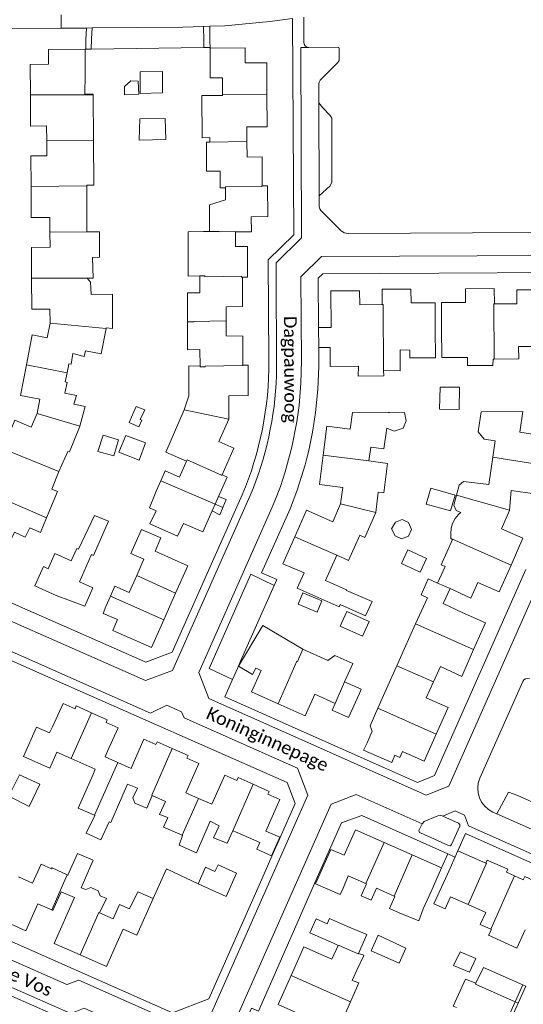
# Model space of a CAD drawing. Extents: x 177628 to 188968, y 384226 to 390673.
# Tile 240 of 256: x 184466 to 184564, y 386422 to 386614. Entities that reach past the tile are written whole.
import ezdxf

# ---------------------------------------------------------------- set-up
doc = ezdxf.new("R2010")
doc.units = 0
for name, color, linetype, lineweight in [('B01_D', 14, 'Continuous', 9), ('B01_F', 14, 'Continuous', 9), ('B01_T', 14, 'Continuous', 9), ('B02_D', 14, 'Continuous', 9), ('B02_F', 14, 'Continuous', 9), ('B02_T', 14, 'Continuous', 9), ('B07_D', 14, 'Continuous', 9), ('B11_F', 14, 'Continuous', 9), ('B11_S', 14, 'Continuous', 9), ('B14_F', 14, 'Continuous', 9), ('T01_F', 253, 'Continuous', 9), ('T01_T', 253, 'Continuous', 9), ('T05_F', 253, 'Continuous', 9), ('T05_T', 253, 'Continuous', 9), ('T22_T', 253, 'Continuous', 9), ('V00_F', 8, 'Continuous', 9), ('V00_T', 8, 'Continuous', 9), ('Z06', 7, 'Continuous', 9)]:
    doc.layers.add(name, color=color, linetype=linetype, lineweight=lineweight)
doc.styles.add('Legend', font='calibri.ttf')

msp = doc.modelspace()

# ---------------------------------------------------------------- linework, layer by layer
at = {"layer": 'B01_D', "linetype": 'Continuous'}
for points in [[(184496.691, 386502.054), (184499.048, 386507.364), (184492.706, 386510.24), (184493.824, 386512.816), (184490.033, 386514.461)], [(184484.859, 386503.416), (184483.99, 386501.454)], [(184483.99, 386501.454), (184483.107, 386499.461)], [(184494.379, 386496.845), (184496.691, 386502.054)], [(184485.365, 386496.905), (184484.443, 386494.823), (184491.996, 386491.476), (184494.379, 386496.845)]]:
    msp.add_lwpolyline(points, dxfattribs=at)
at = {"layer": 'B01_F', "linetype": 'Continuous'}
for points in [[(184491.659, 386515.529), (184497.064, 386513.117), (184498.214, 386515.618)], [(184485.365, 386496.905), (184482.576, 386498.118), (184483.107, 386499.461)], [(184539.56, 386487.66), (184536.02, 386479.673)], [(184536.02, 386479.673), (184534.498, 386476.239)], [(184533.909, 386472.925), (184533.202, 386471.508), (184538.711, 386469.091), (184539.302, 386470.521)], [(184529.49, 386451.127), (184526.874, 386452.232), (184523.86, 386445.519), (184528.687, 386443.454), (184529.245, 386444.694)], [(184543.961, 386438.311), (184544.8, 386440.63)], [(184557.54, 386435.534), (184563.071, 386432.993), (184564.649, 386436.546)]]:
    msp.add_lwpolyline(points, dxfattribs=at)
at = {"layer": 'B01_T', "linetype": 'Continuous'}
for points in [[(184468.443, 386598.96), (184468.401, 386604.913), (184471.959, 386604.932), (184471.954, 386607.829), (184479.068, 386607.885)], [(184479.068, 386607.885), (184479.107, 386602.885)], [(184514.45, 386599.041), (184514.413, 386605.215), (184510.206, 386605.192), (184510.185, 386608.122), (184503.383, 386608.068)], [(184503.383, 386608.068), (184503.422, 386603.068)], [(184503.422, 386603.068), (184503.428, 386602.283)], [(184503.428, 386602.283), (184505.804, 386602.289), (184505.81, 386598.969)], [(184471.615, 386590.104), (184471.595, 386592.931), (184468.485, 386592.91), (184468.443, 386598.96)], [(184505.81, 386598.969), (184505.81, 386598.855)], [(184510.56, 386589.887), (184510.552, 386592.744), (184514.488, 386592.791), (184514.45, 386599.041)], [(184468.566, 386581.17), (184468.527, 386587.107), (184471.637, 386587.127), (184471.615, 386590.104)], [(184503.326, 386589.802), (184502.705, 386589.801), (184502.716, 386584.166), (184505.318, 386584.171), (184505.325, 386580.908), (184506.356, 386580.91)], [(184503.324, 386590.694), (184503.326, 386589.802)], [(184513.534, 386581.304), (184513.508, 386586.912), (184510.568, 386586.874), (184510.56, 386589.887)], [(184472.245, 386572.272), (184472.205, 386575.12), (184468.606, 386575.109), (184468.566, 386581.17)], [(184506.356, 386580.91), (184506.36, 386578.577)], [(184508.309, 386572.309), (184511.409, 386572.333), (184511.407, 386575.281), (184514.609, 386575.316), (184514.563, 386581.26), (184513.534, 386581.259), (184513.534, 386581.304)], [(184468.674, 386563.342), (184468.636, 386569.319), (184472.286, 386569.342), (184472.245, 386572.272)], [(184502.078, 386572.374), (184503.285, 386572.376)], [(184509.677, 386563.54), (184510.669, 386563.514), (184510.633, 386569.467), (184508.333, 386569.459), (184508.309, 386572.309)], [(184472.254, 386554.576), (184472.23, 386557.319), (184468.713, 386557.316), (184468.674, 386563.342)], [(184499.014, 386560.497), (184501.391, 386560.502), (184501.384, 386563.765)], [(184509.694, 386557.943), (184509.677, 386563.54)], [(184524.501, 386553.711), (184526.911, 386553.724), (184526.874, 386560.834), (184532.466, 386560.863), (184532.481, 386558.172), (184536.879, 386558.195)], [(184536.879, 386558.195), (184536.863, 386561.191), (184542.459, 386561.22), (184542.473, 386558.52), (184547.163, 386558.544), (184547.189, 386553.544)], [(184548.402, 386553.566), (184548.378, 386558.566), (184553.072, 386558.589), (184553.059, 386561.286), (184558.662, 386561.313), (184558.677, 386558.328)], [(184558.677, 386558.328), (184563.063, 386558.35), (184563.049, 386561.042), (184568.647, 386561.07), (184568.701, 386550.07), (184563.391, 386550.044), (184563.403, 386547.634), (184558.604, 386547.604)], [(184506.521, 386555.009), (184506.528, 386557.779), (184509.694, 386557.843), (184509.694, 386557.943)], [(184509.751, 386546.46), (184509.728, 386552.075), (184506.514, 386552.086), (184506.521, 386555.009)], [(184467.656, 386546.465), (184468.792, 386552.321), (184471.707, 386551.755), (184472.254, 386554.576)], [(184524.522, 386549.811), (184524.501, 386553.711)], [(184547.189, 386553.544), (184547.223, 386547.854), (184542.223, 386547.837), (184542.218, 386549.32)], [(184548.402, 386553.566), (184548.453, 386547.868), (184553.443, 386547.885)], [(184501.429, 386546.208), (184501.422, 386549.467)], [(184526.717, 386549.828), (184524.522, 386549.811)], [(184558.604, 386547.604), (184558.454, 386547.603)], [(184469.735, 386537.021), (184470.274, 386539.799), (184466.505, 386540.534), (184467.656, 386546.465)], [(184507.036, 386535.904), (184507.038, 386540.438), (184510.81, 386540.475), (184510.777, 386546.427), (184509.751, 386546.412), (184509.751, 386546.46)], [(184498.326, 386537.718), (184494.785, 386529.469), (184498.809, 386527.742)], [(184463.133, 386530.138), (184465.39, 386535.677), (184468.61, 386534.364), (184469.735, 386537.021)], [(184505.753, 386525.072), (184508.034, 386530.243), (184505.118, 386531.544), (184507.036, 386535.904)], [(184525.397, 386528.921), (184526.123, 386534.517), (184530.626, 386533.947), (184531.109, 386537.191), (184538.186, 386537.234)], [(184538.186, 386537.234), (184538.171, 386537.129)], [(184558.39, 386528.514), (184558.858, 386531.689), (184556.692, 386532.008), (184555.51, 386533.43), (184556.129, 386537.35)], [(184556.129, 386537.35), (184564.191, 386537.371), (184563.608, 386533.39), (184568.152, 386532.691), (184567.341, 386527.107)], [(184537.758, 386534.171), (184537.19, 386530.11), (184534.617, 386530.44), (184534.275, 386527.768)], [(184528.768, 386519.431), (184529.228, 386522.598), (184524.656, 386523.204), (184525.397, 386528.921)], [(184551.295, 386521.145), (184551.8, 386523.09), (184552.66, 386523.77), (184557.603, 386523.172), (184558.39, 386528.514)], [(184498.809, 386527.742), (184497.468, 386524.619), (184494.62, 386525.842), (184493.787, 386523.901)], [(184567.341, 386527.107), (184566.513, 386521.404), (184561.968, 386522.04), (184561.618, 386518.225)], [(184505.012, 386520.846), (184506.696, 386524.649), (184505.753, 386525.072)], [(184493.787, 386523.901), (184492.925, 386521.892)], [(184505.012, 386520.846), (184504.345, 386519.34)], [(184505.012, 386520.846), (184506.491, 386520.247), (184505.837, 386518.695)], [(184536.104, 386521.699), (184535.61, 386517.72)], [(184552.145, 386517.733), (184551.231, 386518.152), (184550.78, 386519.16), (184551.295, 386521.145)], [(184504.345, 386519.34), (184503.776, 386518.055)], [(184505.837, 386518.695), (184505.252, 386517.305), (184503.776, 386518.055)], [(184519.849, 386513.02), (184522.156, 386518.22), (184527.264, 386515.959), (184528.768, 386519.431)], [(184503.776, 386518.055), (184501.963, 386513.959), (184498.214, 386515.618)], [(184535.61, 386517.72), (184533.477, 386512.91), (184532.513, 386513.338)], [(184561.618, 386518.225), (184561.612, 386518.156), (184560.038, 386514.588), (184564.239, 386512.738), (184561.944, 386507.534)], [(184489.109, 386505.477), (184490.522, 386508.663), (184487.965, 386509.797), (184490.033, 386514.461)], [(184521.66, 386506), (184517.531, 386507.795), (184519.849, 386513.02)], [(184528.032, 386509.423), (184525.848, 386504.499), (184529.937, 386502.686), (184529.902, 386502.607)], [(184549.081, 386507.258), (184547.646, 386504.029)], [(184561.944, 386507.534), (184559.639, 386502.305), (184555.446, 386504.141), (184554.068, 386501.096), (184550.058, 386502.946)], [(184484.859, 386503.416), (184487.647, 386502.18), (184489.109, 386505.477)], [(184528.677, 386499.845), (184528.48, 386499.4), (184520.33, 386503), (184521.66, 386506)], [(184547.646, 386504.029), (184545.808, 386504.845), (184544.421, 386501.725), (184545.642, 386501.182)], [(184550.058, 386502.946), (184548.738, 386500.026), (184552.383, 386498.314)], [(184554.647, 386491.09), (184556.953, 386496.286), (184552.383, 386498.314)], [(184521.454, 386491.139), (184513.62, 386495.773), (184508.898, 386487.853), (184511.63, 386486.225), (184512.266, 386487.494), (184513.299, 386487.036), (184511.439, 386482.84)], [(184521.454, 386491.139), (184526.26, 386488.99)], [(184541.12, 386491.18), (184539.677, 386487.925)], [(184548.19, 386487.795), (184552.329, 386485.866), (184554.647, 386491.09)], [(184539.677, 386487.925), (184539.56, 386487.66)], [(184529.549, 386484.831), (184530.547, 386487.074)], [(184546.815, 386484.795), (184548.19, 386487.795)], [(184545.408, 386481.725), (184546.815, 386484.795)], [(184516.596, 386480.554), (184511.439, 386482.84)], [(184527.712, 386480.607), (184523.737, 386482.421), (184521.865, 386478.219), (184516.596, 386480.554)], [(184480.329, 386478.812), (184477.358, 386480.133), (184477.115, 386479.585), (184474.789, 386480.618), (184472.758, 386476.049)], [(184547.358, 386474.659), (184549.656, 386479.844), (184545.408, 386481.725)], [(184483.454, 386471.301), (184485.486, 386475.87), (184483.159, 386476.905), (184483.4, 386477.446), (184480.329, 386478.812)], [(184476.364, 386469.876), (184473.597, 386471.109), (184472.207, 386467.99), (184467.085, 386470.258), (184469.636, 386476.02), (184472.17, 386474.899), (184472.758, 386476.049)], [(184534.923, 386475.214), (184533.909, 386472.925)], [(184534.923, 386475.214), (184534.498, 386476.239)], [(184539.302, 386470.521), (184540.302, 386470.075), (184540.831, 386471.271), (184545.034, 386469.414), (184547.358, 386474.659)], [(184496.041, 386471.851), (184493.088, 386473.155), (184492.846, 386472.607), (184490.514, 386473.637), (184488.495, 386469.063)], [(184483.454, 386471.301), (184482.952, 386470.213)], [(184501.153, 386462.138), (184498.689, 386463.223), (184501.22, 386468.905), (184498.887, 386469.936), (184499.131, 386470.487), (184496.041, 386471.851)], [(184481.011, 386467.804), (184476.364, 386469.876)], [(184485.427, 386469.11), (184482.952, 386470.213)], [(184488.495, 386469.063), (184488.008, 386467.96), (184485.427, 386469.11)], [(184480.562, 386466.664), (184477.742, 386460.254), (184480.9, 386458.865)], [(184511.786, 386464.878), (184508.817, 386466.197), (184508.572, 386465.644), (184506.243, 386466.679), (184503.717, 386461.01), (184501.153, 386462.138)], [(184514.231, 386455.786), (184516.956, 386461.921), (184514.613, 386462.962), (184514.858, 386463.513), (184511.786, 386464.878)], [(184486.89, 386463.88), (184484.07, 386457.47), (184483.763, 386457.605)], [(184480.9, 386458.865), (184480.993, 386458.824)], [(184508.646, 386455.53), (184513.061, 386453.569)], [(184513.061, 386453.569), (184512.468, 386452.236), (184515.329, 386450.965), (184516.936, 386454.584), (184514.231, 386455.786)], [(184529.49, 386451.127), (184531.666, 386456.031), (184537.218, 386453.571)], [(184537.218, 386453.571), (184542.703, 386451.141)], [(184549.536, 386447.397), (184551.558, 386451.97)], [(184551.558, 386451.97), (184557.014, 386449.557)], [(184542.703, 386451.141), (184548.399, 386448.617)], [(184562.592, 386447.081), (184561.026, 386447.775), (184561.293, 386448.382), (184557.296, 386450.148), (184557.014, 386449.557)], [(184548.399, 386448.617), (184546.373, 386444.045)], [(184529.245, 386444.694), (184530.251, 386447.105), (184533.692, 386445.563)], [(184553.558, 386441.489), (184550.143, 386443.011), (184549.1, 386440.67), (184546.9, 386441.66), (184549.536, 386447.397)], [(184568.311, 386444.543), (184568.578, 386445.143), (184564.583, 386446.919), (184564.304, 386446.323), (184562.592, 386447.081)], [(184472.596, 386440.437), (184472.785, 386440.353), (184474.435, 386443.986), (184477.038, 386442.85), (184473.072, 386433.922), (184478.095, 386431.693)], [(184533.692, 386445.563), (184533.81, 386445.51), (184532.77, 386443.17), (184534.688, 386442.317), (184535.732, 386444.664), (184539.175, 386443.132)], [(184544.8, 386440.63), (184546.373, 386444.045)], [(184485.239, 386433.992), (184486.452, 386436.736), (184489.164, 386435.537), (184492.29, 386442.657)], [(184539.175, 386443.132), (184539.293, 386443.08), (184538.249, 386440.733), (184540.167, 386439.88)], [(184462.475, 386438.622), (184467.568, 386436.358), (184469.907, 386441.632), (184472.596, 386440.437)], [(184557.998, 386436.716), (184555.943, 386437.631), (184556.982, 386439.963), (184553.558, 386441.489)], [(184558.116, 386436.663), (184557.998, 386436.716)], [(184478.095, 386431.693), (184483.211, 386429.422), (184485.239, 386433.992)], [(184519.135, 386427.704), (184521.613, 386433.294), (184526.184, 386431.267)], [(184527.094, 386430.863), (184528.288, 386433.555)], [(184527.094, 386430.863), (184526.184, 386431.267)], [(184531.041, 386426.71), (184531.94, 386428.71)], [(184564.193, 386425.893), (184556.569, 386429.246)], [(184520.348, 386417.174), (184521.548, 386419.874), (184516.63, 386422.054), (184519.135, 386427.704)], [(184564.193, 386425.893), (184562.723, 386422.594)], [(184563.322, 386422.328), (184564.776, 386425.637), (184564.193, 386425.893)], [(184562.723, 386422.594), (184561.29, 386419.378)], [(184561.907, 386419.106), (184563.322, 386422.328)]]:
    msp.add_lwpolyline(points, dxfattribs=at)
at = {"layer": 'B02_D', "linetype": 'Continuous'}
for points in [[(184527.373, 386433.959), (184522.793, 386435.965), (184524.002, 386438.724), (184526.171, 386437.774), (184526.614, 386438.786), (184530.136, 386437.243)], [(184530.136, 386437.243), (184531.194, 386436.78)]]:
    msp.add_lwpolyline(points, dxfattribs=at)
at = {"layer": 'B02_F', "linetype": 'Continuous'}
for points in [[(184473.44, 386501.6), (184478.996, 386499.535), (184480.561, 386503.127)], [(184536.068, 386435.51), (184534.709, 386432.49), (184540.158, 386430.092), (184541.469, 386433.029), (184536.068, 386435.51)]]:
    msp.add_lwpolyline(points, dxfattribs=at)
at = {"layer": 'B02_T', "linetype": 'Continuous'}
for points in [[(184473.44, 386501.6), (184469.326, 386503.467), (184470.966, 386507.223), (184471.901, 386506.815), (184473.181, 386509.746), (184476.385, 386508.337)], [(184532.353, 386482.439), (184532.747, 386483.408), (184529.549, 386484.831)], [(184532.353, 386482.439), (184530.327, 386477.868), (184527.126, 386479.287), (184527.712, 386480.607)], [(184504.928, 386449.242), (184508.551, 386447.611), (184506.511, 386443.078), (184501.043, 386445.54)], [(184501.043, 386445.54), (184502.487, 386448.748)], [(184532.253, 386431.98), (184533.863, 386435.667), (184531.194, 386436.78)], [(184528.288, 386433.555), (184527.373, 386433.959)]]:
    msp.add_lwpolyline(points, dxfattribs=at)
at = {"layer": 'B07_D', "linetype": 'Continuous'}
for points in [[(184468.443, 386598.96), (184476.55, 386598.957), (184480.634, 386599.013)], [(184505.81, 386598.969), (184514.45, 386599.041)], [(184471.615, 386590.104), (184480.707, 386590.176)], [(184503.326, 386589.802), (184510.56, 386589.887)], [(184468.566, 386581.17), (184479.432, 386581.257)], [(184506.356, 386580.91), (184506.356, 386581.071), (184513.479, 386581.14), (184513.478, 386581.304), (184513.534, 386581.304)], [(184472.245, 386572.272), (184479.438, 386572.314)], [(184503.285, 386572.376), (184505.171, 386572.38), (184505.171, 386572.33), (184508.259, 386572.404), (184508.259, 386572.309), (184508.309, 386572.309)], [(184468.674, 386563.342), (184479.478, 386563.301)], [(184501.384, 386563.765), (184502.395, 386563.767), (184502.395, 386563.617), (184509.521, 386563.708), (184509.524, 386563.544), (184509.677, 386563.54)], [(184537.138, 386545.356), (184537.092, 386545.357), (184537.04, 386558.196), (184536.879, 386558.195)], [(184558.677, 386558.328), (184558.542, 386558.327), (184558.604, 386547.604)], [(184499.002, 386554.842), (184500.21, 386554.844), (184500.21, 386554.918), (184506.521, 386555.009)], [(184472.254, 386554.576), (184483.186, 386553.568)], [(184467.656, 386546.465), (184475.56, 386544.937)], [(184501.429, 386546.208), (184501.429, 386546.089), (184502.459, 386546.091), (184502.459, 386546.241), (184509.71, 386546.31), (184509.71, 386546.46), (184509.751, 386546.46)], [(184498.326, 386537.718), (184507.036, 386535.904)], [(184469.735, 386537.021), (184478.036, 386534.545)], [(184463.133, 386530.138), (184473.99, 386525.742)], [(184525.397, 386528.921), (184534.275, 386527.768)], [(184558.39, 386528.514), (184567.341, 386527.107)], [(184498.809, 386527.742), (184498.909, 386527.975), (184505.63, 386525.004), (184505.676, 386525.107), (184505.753, 386525.072)], [(184493.787, 386523.901), (184504.345, 386519.34)], [(184462.847, 386520.554), (184471.558, 386516.697)], [(184551.295, 386521.145), (184561.618, 386518.225)], [(184504.345, 386519.34), (184505.837, 386518.695)], [(184528.768, 386519.431), (184535.61, 386517.72)], [(184519.849, 386513.02), (184528.032, 386509.423)], [(184550.52, 386512.507), (184550.557, 386512.59), (184561.944, 386507.534)], [(184489.109, 386505.477), (184496.691, 386502.054)], [(184547.646, 386504.029), (184547.626, 386503.984), (184550.078, 386502.991), (184550.058, 386502.946)], [(184483.99, 386501.454), (184494.379, 386496.845)], [(184543.344, 386496.1), (184554.647, 386491.09)], [(184520.257, 386488.824), (184520.406, 386488.758), (184521.454, 386491.139)], [(184516.596, 386480.554), (184520.257, 386488.824)], [(184539.677, 386487.925), (184546.815, 386484.795)], [(184527.712, 386480.607), (184529.549, 386484.831)], [(184476.364, 386469.876), (184480.329, 386478.812)], [(184536.02, 386479.673), (184547.358, 386474.659)], [(184492.148, 386462.699), (184492.031, 386462.752), (184496.041, 386471.851)], [(184480.9, 386458.865), (184485.427, 386469.11)], [(184507.837, 386455.844), (184511.786, 386464.878)], [(184497.972, 386454.974), (184501.153, 386462.138)], [(184533.692, 386445.563), (184537.218, 386453.571)], [(184539.175, 386443.132), (184542.703, 386451.141)], [(184553.558, 386441.489), (184557.113, 386449.514), (184557.014, 386449.557)], [(184472.596, 386440.437), (184475.622, 386447.285)], [(184557.998, 386436.716), (184562.592, 386447.081)], [(184478.095, 386431.693), (184481.749, 386439.963), (184481.883, 386439.904)], [(184528.288, 386433.555), (184528.318, 386433.622), (184528.492, 386433.544)], [(184528.492, 386433.544), (184532.214, 386431.89), (184532.253, 386431.98)], [(184519.135, 386427.704), (184530.704, 386422.571)], [(184562.723, 386422.594), (184555.006, 386426.023), (184555.1, 386426.216)], [(184563.322, 386422.328), (184562.723, 386422.594)]]:
    msp.add_lwpolyline(points, dxfattribs=at)
at = {"layer": 'B11_F', "linetype": 'Continuous'}
for points in [[(184532.238, 386546.188), (184526.746, 386546.146), (184526.717, 386549.828)], [(184537.138, 386545.356), (184537.165, 386544.327), (184532.213, 386544.267), (184532.238, 386546.188)]]:
    msp.add_lwpolyline(points, dxfattribs=at)
at = {"layer": 'B11_S', "linetype": 'Continuous'}
for points in [[(184479.107, 386602.885), (184479.052, 386599.149), (184480.633, 386599.105), (184480.634, 386599.013)], [(184480.634, 386599.013), (184480.707, 386590.176)], [(184503.324, 386590.694), (184501.867, 386590.639), (184501.757, 386598.849), (184505.81, 386598.855)], [(184480.707, 386590.176), (184480.78, 386581.42), (184479.432, 386581.391), (184479.432, 386581.257)], [(184479.432, 386581.257), (184479.438, 386572.314)], [(184503.285, 386572.376), (184503.281, 386577.576), (184506.36, 386578.577)], [(184479.438, 386572.314), (184481.848, 386572.328), (184481.848, 386567.417), (184480.528, 386567.373)], [(184501.384, 386563.765), (184499.149, 386563.704), (184499.133, 386572.347), (184502.078, 386572.374)], [(184479.478, 386563.301), (184480.663, 386563.341), (184480.528, 386567.373)], [(184479.478, 386563.301), (184480.114, 386562.581), (184480.226, 386560.18), (184484.398, 386560.21), (184484.415, 386553.537), (184483.204, 386553.657), (184483.186, 386553.568)], [(184499.014, 386560.497), (184499.002, 386554.842)], [(184483.186, 386553.568), (184482.199, 386548.62), (184479.174, 386549.223), (184478.906, 386548.117), (184476.681, 386548.708), (184476.345, 386546.591), (184475.882, 386546.698), (184475.56, 386544.937)], [(184499.002, 386554.842), (184498.99, 386549.388), (184501.422, 386549.467)], [(184542.218, 386549.32), (184540.381, 386549.359), (184540.362, 386545.29), (184537.138, 386545.356)], [(184553.443, 386547.885), (184553.442, 386546.336), (184558.403, 386546.359), (184558.454, 386547.603)], [(184498.326, 386537.718), (184499.265, 386540.473), (184499.222, 386546.253), (184501.429, 386546.208)], [(184475.56, 386544.937), (184475.233, 386543.144), (184475.618, 386543.03), (184475.129, 386540.973), (184477.376, 386540.531), (184476.892, 386538.801), (184479.098, 386538.374), (184478.036, 386534.545)], [(184537.758, 386534.171), (184539.167, 386533.545), (184540.928, 386534.157), (184541.541, 386535.551), (184541.206, 386537.191), (184538.171, 386537.129)], [(184478.036, 386534.545), (184477.979, 386534.339), (184476.027, 386529.533), (184475.738, 386529.632), (184473.99, 386525.742)], [(184536.104, 386521.699), (184537.183, 386521.56), (184537.92, 386527.301), (184534.275, 386527.768)], [(184473.99, 386525.742), (184472.579, 386522.271), (184473.698, 386521.864), (184471.558, 386516.697)], [(184492.925, 386521.892), (184491.576, 386518.668), (184492.882, 386518.096), (184491.659, 386515.529)], [(184471.558, 386516.697), (184470.385, 386513.865), (184468.3, 386514.749), (184467.451, 386512.959), (184465.346, 386513.934), (184463.786, 386510.596)], [(184550.52, 386512.507), (184550.218, 386512.67), (184550.187, 386513.626), (184550.263, 386514.734), (184550.522, 386515.627), (184551.041, 386516.575), (184551.694, 386517.355), (184552.145, 386517.733)], [(184528.032, 386509.423), (184530.325, 386508.406), (184532.513, 386513.338)], [(184549.081, 386507.258), (184548.319, 386507.571), (184550.52, 386512.507)], [(184528.677, 386499.845), (184533.632, 386497.649), (184534.89, 386500.456), (184529.902, 386502.607)], [(184545.642, 386501.182), (184543.344, 386496.1)], [(184543.344, 386496.1), (184541.12, 386491.18)], [(184526.26, 386488.99), (184527.652, 386489.926), (184531.128, 386488.38), (184530.547, 386487.074)], [(184480.562, 386466.664), (184481.011, 386467.804)], [(184492.148, 386462.699), (184491.112, 386460.216), (184488.733, 386461.222), (184488.332, 386462.246), (184489.249, 386464.102), (184487.347, 386464.905), (184486.89, 386463.88)], [(184497.972, 386454.974), (184494.321, 386456.525), (184495.198, 386458.395), (184493.523, 386459.034), (184494.708, 386461.54), (184492.148, 386462.699)], [(184480.993, 386458.824), (184479.297, 386455.354), (184482.107, 386454.107), (184483.763, 386457.605)], [(184507.837, 386455.844), (184506.713, 386453.415), (184504.057, 386454.476), (184505.15, 386456.792), (184503.4, 386457.689), (184500.714, 386451.561), (184497.389, 386453.011), (184498.018, 386454.954), (184497.972, 386454.974)], [(184508.646, 386455.53), (184507.837, 386455.844)], [(184481.883, 386439.904), (184483.211, 386442.639), (184482.01, 386443.167), (184481.604, 386444.148), (184480.207, 386444.803), (184479.222, 386444.404), (184478.323, 386444.759), (184480.67, 386450.124), (184477.625, 386451.435), (184475.725, 386447.238), (184475.622, 386447.285)], [(184475.622, 386447.285), (184472.688, 386448.625), (184472.573, 386448.42), (184470.543, 386449.354), (184468.873, 386445.672), (184466.103, 386446.899)], [(184492.29, 386442.657), (184489.31, 386443.973), (184487.726, 386440.655), (184485.791, 386441.484), (184484.522, 386438.73), (184481.883, 386439.904)], [(184540.167, 386439.88), (184543.961, 386438.311)], [(184558.116, 386436.663), (184557.54, 386435.534)], [(184531.94, 386428.71), (184533.209, 386431.448)], [(184533.209, 386431.448), (184533.287, 386431.617), (184532.253, 386431.98)], [(184556.569, 386429.246), (184555.1, 386426.216)], [(184530.704, 386422.571), (184532.337, 386426.256), (184531.041, 386426.71)], [(184555.1, 386426.216), (184553.086, 386426.992), (184550.659, 386421.731), (184551.322, 386421.44)], [(184526.973, 386417.652), (184528.283, 386417.106), (184530.704, 386422.571)]]:
    msp.add_lwpolyline(points, dxfattribs=at)
at = {"layer": 'B14_F', "linetype": 'Continuous'}
for points in [[(184489.773, 386603.49), (184489.783, 386599.232), (184494.131, 386599.382), (184494.108, 386603.559), (184489.773, 386603.49)], [(184489.408, 386601.636), (184487.99, 386601.72), (184486.758, 386600.586), (184486.768, 386599.018), (184489.519, 386599.12), (184489.408, 386601.636)], [(184489.606, 386590.197), (184489.716, 386594.312), (184494.678, 386594.397), (184494.783, 386590.271), (184489.606, 386590.197)], [(184551.892, 386542.126), (184548.116, 386542.148), (184548.01, 386537.817), (184551.839, 386537.814), (184551.892, 386542.126)], [(184489.812, 386535.861), (184490.112, 386535.715), (184489.546, 386534.434), (184487.622, 386535.245), (184489.005, 386538.34), (184490.671, 386537.743), (184489.812, 386535.861)], [(184485.603, 386531.899), (184482.564, 386532.775), (184481.539, 386529.591), (184484.697, 386528.758), (184485.603, 386531.899)], [(184485.646, 386529.476), (184486.985, 386532.741), (184490.83, 386531.326), (184489.582, 386527.93), (184485.646, 386529.476)], [(184551.048, 386521.149), (184546.307, 386522.499), (184545.425, 386519.402), (184550.166, 386518.051), (184551.048, 386521.149)], [(184477.82, 386510.596), (184480.913, 386517.188), (184483.645, 386516.041), (184480.69, 386509.403), (184480.327, 386509.599), (184480.27, 386509.469)], [(184541.985, 386515.81), (184540.715, 386516.408), (184539.415, 386515.861), (184538.696, 386514.567), (184539.366, 386513.207), (184540.643, 386512.643), (184541.97, 386513.134), (184542.576, 386514.415), (184541.985, 386515.81)], [(184476.385, 386508.337), (184477.474, 386510.764), (184477.82, 386510.596)], [(184480.27, 386509.469), (184477.985, 386504.238), (184480.561, 386503.127)], [(184540.599, 386507.804), (184541.817, 386510.467), (184545.477, 386508.785), (184544.259, 386506.122), (184540.599, 386507.804)], [(184521.438, 386502.134), (184525.139, 386500.585), (184524.208, 386498.36), (184520.506, 386499.91), (184521.438, 386502.134)], [(184528.697, 386495.642), (184533.01, 386493.687), (184534.303, 386496.54), (184529.991, 386498.495), (184528.697, 386495.642)], [(184470.304, 386464.904), (184466.348, 386466.704), (184464.22, 386462.545), (184468.21, 386460.539), (184470.304, 386464.904)], [(184504.928, 386449.242), (184504.303, 386447.934), (184502.487, 386448.748)], [(184555.044, 386430.992), (184553.83, 386428.325), (184550.723, 386429.665), (184552.036, 386432.305), (184555.044, 386430.992)]]:
    msp.add_lwpolyline(points, dxfattribs=at)
at = {"layer": 'T01_F', "linetype": 'Continuous'}
for points in [[(184479.068, 386607.885), (184479.218, 386607.887)], [(184479.218, 386607.887), (184480.244, 386607.9)], [(184480.244, 386607.9), (184502.184, 386608.173)], [(184502.184, 386608.173), (184503.241, 386608.186), (184503.383, 386608.068)]]:
    msp.add_lwpolyline(points, dxfattribs=at)
at = {"layer": 'T01_T', "linetype": 'Continuous'}
for points in [[(184524.501, 386553.711), (184524.393, 386563.299)], [(184524.522, 386546.129), (184524.522, 386549.811)], [(184523.901, 386537.181), (184524.347, 386541.646), (184524.522, 386546.129)], [(184467.382, 386499.014), (184455.575, 386504.23)], [(184512.168, 386495.22), (184515.824, 386503.533)], [(184484.718, 386491.356), (184474.392, 386495.917)], [(184458.107, 386491.862), (184473.707, 386484.969)], [(184515.414, 386450.927), (184513.425, 386446.429)], [(184523.71, 386445.556), (184521.245, 386439.967)]]:
    msp.add_lwpolyline(points, dxfattribs=at)
at = {"layer": 'T05_F', "linetype": 'Continuous'}
msp.add_lwpolyline([(184492.29, 386442.657), (184494.92, 386448.468), (184501.043, 386445.54)], dxfattribs=at)
at = {"layer": 'T05_T', "linetype": 'Continuous'}
msp.add_lwpolyline([(184524.631, 386473.742), (184537.302, 386468.103)], dxfattribs=at)
at = {"layer": 'T22_T', "linetype": 'Continuous'}
msp.add_lwpolyline([(184550.996, 386450.699), (184549.6, 386451.327)], dxfattribs=at)
at = {"layer": 'V00_F', "linetype": 'Continuous'}
for points in [[(184479.374, 386611.979), (184479.242, 386609.746)], [(184480.428, 386611.99), (184480.291, 386609.904)], [(184502.143, 386609.577), (184502.091, 386612.3)], [(184503.363, 386612.339), (184503.341, 386609.551)], [(184479.242, 386609.746), (184479.218, 386607.887)], [(184480.291, 386609.904), (184480.244, 386607.9)], [(184502.143, 386609.577), (184502.184, 386608.173)], [(184503.341, 386609.551), (184503.383, 386608.068)], [(184524.611, 386579.35), (184526.719, 386581.265), (184527.07, 386581.985), (184527.035, 386594.473), (184526.72, 386594.978), (184525.282, 386596.482), (184524.538, 386597.435)], [(184503.233, 386487.4), (184511.293, 386505.774)], [(184511.293, 386505.774), (184515.824, 386503.533)], [(184508.699, 386487.414), (184509.319, 386488.818)], [(184503.233, 386487.4), (184507.759, 386485.286)], [(184559.125, 386459.164), (184561.42, 386463.381), (184563.262, 386462.718), (184579.67, 386455.258), (184577.862, 386450.832)], [(184549.6, 386451.327), (184548.399, 386448.617)]]:
    msp.add_lwpolyline(points, dxfattribs=at)
at = {"layer": 'V00_T', "linetype": 'Continuous'}
for points in [[(184474.422, 386611.926), (184474.394, 386614.54)], [(184503.363, 386612.339), (184506.248, 386612.427), (184515.014, 386613.283), (184519.387, 386613.813)], [(184519.387, 386613.813), (184519.662, 386571.783), (184514.651, 386566.868), (184514.789, 386547.289)], [(184521.588, 386609.201), (184521.635, 386614.11)], [(184464.358, 386611.819), (184474.422, 386611.926)], [(184474.422, 386611.926), (184479.374, 386611.979)], [(184479.374, 386611.979), (184480.428, 386611.99)], [(184480.428, 386611.99), (184498.105, 386612.178), (184502.091, 386612.3)], [(184502.091, 386612.3), (184503.363, 386612.339)], [(184516.313, 386544.369), (184516.229, 386566.28), (184521.188, 386571.157), (184521.004, 386608.182), (184522.593, 386608.206)], [(184522.593, 386608.206), (184528.204, 386608.289)], [(184528.504, 386607.994), (184528.503, 386606.002), (184528.466, 386605.644), (184528.231, 386605.288), (184524.79, 386601.822), (184524.584, 386601.465), (184524.523, 386601.103), (184524.538, 386597.435)], [(184528.204, 386608.289), (184528.416, 386608.204), (184528.504, 386607.994)], [(184524.538, 386597.435), (184524.611, 386579.35)], [(184566.531, 386572.214), (184530.259, 386572.023), (184529.492, 386572.154), (184528.826, 386572.586), (184524.906, 386576.479), (184524.7, 386576.83), (184524.62, 386577.214), (184524.611, 386579.35)], [(184521.153, 386547.258), (184521.051, 386563.603), (184525.076, 386567.55), (184570.48, 386567.747)], [(184571.137, 386552.882), (184571.065, 386563.867), (184570.5, 386564.402), (184525.337, 386564.167), (184524.393, 386563.299)], [(184521.153, 386547.258), (184521.053, 386542.892), (184520.687, 386538.541)], [(184520.687, 386538.541), (184520.248, 386535.361)], [(184520.248, 386535.361), (184519.287, 386530.481), (184517.989, 386525.68)], [(184568.179, 386505.96), (184549.824, 386464.547), (184545.421, 386462.784), (184503.144, 386481.588), (184501.204, 386486.613), (184515.475, 386518.797), (184515.988, 386520.037), (184517.048, 386522.837), (184517.989, 386525.68)], [(184445.643, 386504.546), (184447.089, 386503.9), (184447.254, 386504.277), (184490.851, 386485.04), (184496.105, 386487.017), (184511.204, 386521.037)], [(184509.613, 386521.171), (184496.015, 386490.583), (184490.862, 386488.642), (184484.718, 386491.356)], [(184515.824, 386503.533), (184516.346, 386504.72), (184513.385, 386505.987), (184518.426, 386517.289)], [(184537.302, 386468.103), (184543.694, 386465.258), (184547.058, 386466.566), (184564.803, 386506.643)], [(184474.392, 386495.917), (184467.382, 386499.014)], [(184475.514, 386425.931), (184477.833, 386426.812), (184497.585, 386418.038), (184503.664, 386420.419), (184522.404, 386462.777), (184520.375, 386468.002), (184498.32, 386477.813), (184497.823, 386479), (184494.963, 386480.269), (184491.826, 386478.746), (184450.973, 386496.782), (184428.749, 386446.577), (184475.514, 386425.931)], [(184509.319, 386488.818), (184512.168, 386495.22)], [(184508.699, 386487.414), (184507.759, 386485.286)], [(184473.707, 386484.969), (184518.382, 386465.227), (184519.943, 386461.17), (184517.005, 386454.525)], [(184507.759, 386485.286), (184506.269, 386481.914), (184524.631, 386473.742)], [(184555.868, 386466.073), (184564.202, 386484.883)], [(184414.301, 386448.094), (184415.233, 386447.702), (184415.04, 386447.283), (184476.287, 386420.31), (184478.866, 386421.307), (184498.644, 386412.549), (184506.907, 386415.772), (184526.916, 386461), (184531.798, 386462.918), (184544.605, 386457.225)], [(184546.721, 386369.969), (184556.651, 386392.37), (184558.035, 386391.773), (184560.286, 386396.844), (184560.544, 386396.736), (184579.46, 386439.219), (184576.641, 386446.557), (184553.616, 386456.799), (184552.834, 386458.889), (184551.021, 386459.695), (184548.636, 386458.681)], [(184559.125, 386459.164), (184558.406, 386459.484)], [(184577.862, 386450.832), (184559.125, 386459.164)], [(184549.6, 386451.327), (184532.908, 386458.831), (184528.918, 386457.366), (184523.71, 386445.556)], [(184544.605, 386457.225), (184544.049, 386456.053)], [(184544.605, 386457.225), (184545.028, 386457.64), (184547.705, 386458.736)], [(184547.705, 386458.736), (184548.124, 386458.815), (184548.54, 386458.724)], [(184548.54, 386458.724), (184548.636, 386458.681)], [(184551.71, 386457.334), (184548.636, 386458.681)], [(184551.938, 386456.747), (184551.946, 386457.088), (184551.71, 386457.334)], [(184544.281, 386455.424), (184549.768, 386452.953)], [(184550.363, 386453.181), (184551.938, 386456.747)], [(184571.943, 386430.6), (184576.237, 386440.271), (184574.023, 386446.005), (184553.033, 386455.332), (184551.558, 386451.97)], [(184517.005, 386454.525), (184515.414, 386450.927)], [(184549.768, 386452.953), (184550.113, 386452.943), (184550.363, 386453.181)], [(184453.416, 386439.284), (184496.107, 386420.412), (184503.122, 386423.126), (184513.425, 386446.429)], [(184411.113, 386436.855), (184415.013, 386445.618), (184476.316, 386418.603), (184478.823, 386419.601), (184498.141, 386411.086), (184496.586, 386407.687)], [(184521.245, 386439.967), (184512.775, 386420.76), (184511.425, 386421.329), (184507.973, 386413.518)]]:
    msp.add_lwpolyline(points, dxfattribs=at)
for centre, radius, start, end in [((184522.617, 386609.235), 1.029, 181.88182, 268.69113), ((184450.322, 386546.493), 64.472, 336.87364, 0.70737), ((184448.626, 386546.965), 67.737, 337.49427, 357.80354), ((184450.096, 386546.795), 74.429, 336.6443, 352.57803), ((184565.087, 386484.489), 0.969, 66.23258, 156.01686), ((184560.438, 386464.05), 4.997, 156.11944, 246.01267), ((184544.474, 386455.852), 0.47, 154.72781, 245.76412)]:
    msp.add_arc(centre, radius, start, end, dxfattribs=at)

# ---------------------------------------------------------------- texts
at = {"layer": 'Z06', "linetype": 'Continuous', "style": 'Legend'}
for s, rotation, p in [('Dagpauwoog', 270.34377, (184517.737, 386555.962)), ('Koninginnepage', 335.74092, (184502.418, 386477.779)), ('Kleine Vos', 336.1771, (184456.966, 386430.183))]:
    msp.add_text(s, height=2.5, rotation=rotation, dxfattribs=at).set_placement(p)

doc.saveas('drawing.dxf')
